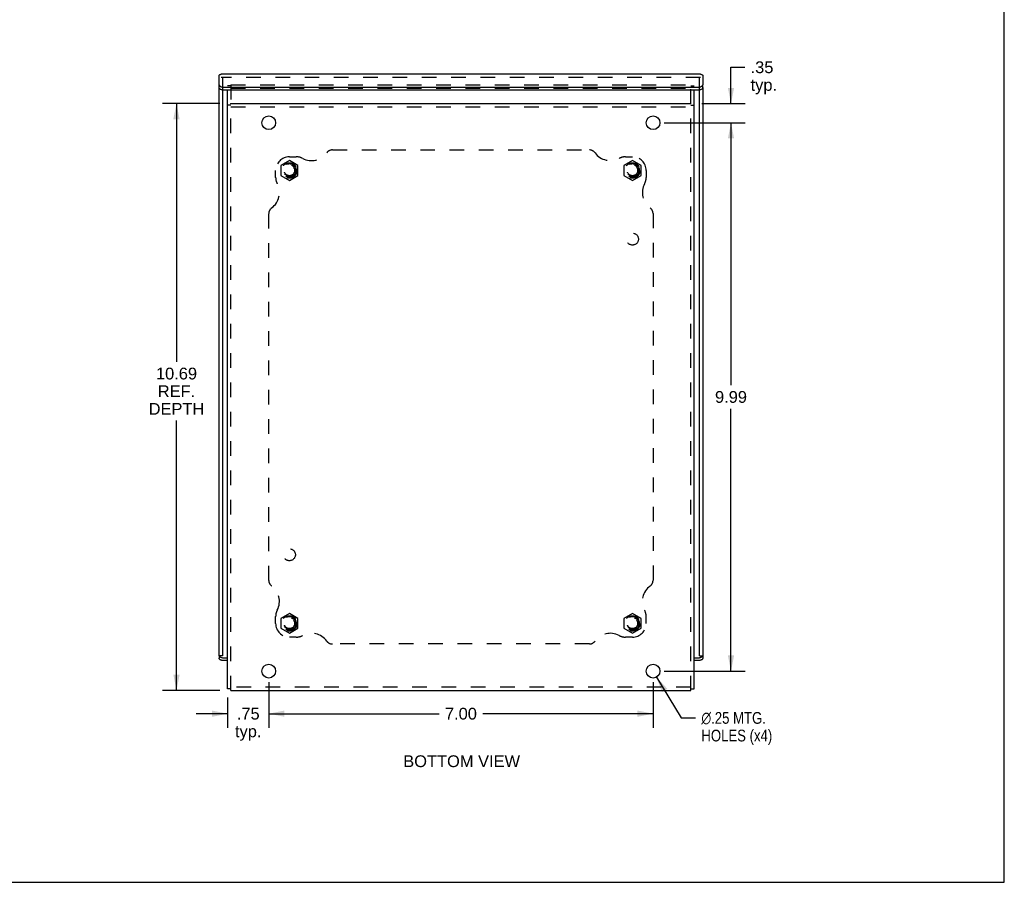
# Model space of a CAD drawing. Header units: inches. Extents: x 0 to 48.6, y 0 to 31.4.
# Tile 4 of 9: x 30.6 to 48.6, y 0 to 15.7. Entities that reach past the tile are written whole.
import ezdxf

# ---------------------------------------------------------------- set-up
doc = ezdxf.new("R2010")
doc.units = ezdxf.units.IN
doc.header["$LTSCALE"] = 2.671429
doc.header["$MEASUREMENT"] = 0
doc.linetypes.add('HIDDEN', pattern=[0.2, 0.1, -0.1])
doc.layers.get('0').update_dxf_attribs({"linetype": 'CONTINUOUS'})
for name, color, linetype in [('DEFAULT_2', 8, 'HIDDEN'), ('DIMENSIONS', 7, 'CONTINUOUS'), ('DOOR_ASSEMBLY', 7, 'CONTINUOUS')]:
    doc.layers.add(name, color=color, linetype=linetype)
doc.styles.get("Standard").update_dxf_attribs({"font": 'arial.ttf'})
doc.styles.add('TEXTSTYLE_1', font='gdt', dxfattribs={"width": 0.8})
doc.dimstyles.new('DIMSTYLE_1', dxfattribs={"dimtxt": 0.214286, "dimasz": 0.285714, "dimexe": 0.09, "dimexo": 0.07, "dimgap": 0.0375, "dimtad": 0, "dimtih": 1, "dimtoh": 1, "dimzin": 4, "dimdsep": 46, "dimtxsty": 'Standard', "dimblk": '_FILLED', "dimblk1": '_FILLED', "dimblk2": '_FILLED', "dimcen": 0.09, "dimazin": 1, "dimtfac": 1, "dimtdec": 3, "dimtofl": 0, "dimtmove": 0, "dimatfit": 3, "dimldrblk": '_FILLED', "dimfxl": 0, "dimtolj": 1, "dimtzin": 4, "dimarcsym": 0})
doc.dimstyles.new('DIMSTYLE_4', dxfattribs={"dimtxt": 0.214286, "dimasz": 0.285714, "dimexe": 0.09, "dimexo": 0.07, "dimgap": 0.09, "dimtad": 0, "dimtih": 1, "dimtoh": 1, "dimzin": 4, "dimdsep": 46, "dimtxsty": 'Standard', "dimblk": '_FILLED', "dimblk1": '_FILLED', "dimblk2": '_FILLED', "dimcen": 0.09, "dimazin": 1, "dimtfac": 1, "dimtdec": 3, "dimtofl": 0, "dimtmove": 0, "dimatfit": 1, "dimldrblk": '_FILLED', "dimfxl": 0, "dimtolj": 1, "dimtzin": 4, "dimarcsym": 0})

# ---------------------------------------------------------------- blocks, each defined once
blk = doc.blocks.new('_FILLED')
at = {"color": 0, "linetype": 'ByBlock'}
blk.add_solid([(0, 0), (-1, 0.2), (-1, -0.2)], dxfattribs=at)
blk = doc.blocks.new('*D13')
at = {"layer": 'DIMENSIONS', "color": 2, "linetype": 'Continuous'}
for p, q in [((42.236, 3.74), (42.684, 2.994)), ((42.684, 2.994), (42.946, 2.994))]:
    blk.add_line(p, q, dxfattribs=at)
at = {"layer": 'DIMENSIONS', "color": 2, "linetype": 'Continuous', "xscale": 0.2857142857, "yscale": 0.2857142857, "zscale": 0.2857142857, "rotation": 120.9964622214}
blk.add_blockref('_FILLED', (42.236, 3.74), dxfattribs=at)
at = {"layer": 'DIMENSIONS', "color": 2, "linetype": 'Continuous', "insert": (43.053, 3.102), "char_height": 0.21429, "width": 1.61152, "attachment_point": 1, "line_spacing_factor": 0.9, "style": 'TEXTSTYLE_1'}
blk.add_mtext('{\\fgdt;n}\\fArial;.25 MTG.\\PHOLES (x4)', dxfattribs=at)
blk = doc.blocks.new('*D14')
at = {"layer": 'DIMENSIONS', "color": 2, "linetype": 'Continuous'}
for p, q in [((42.372, 13.837), (43.849, 13.837)), ((43.592, 13.837), (43.592, 9.056)), ((43.592, 3.847), (43.592, 8.628)), ((42.372, 3.847), (43.849, 3.847))]:
    blk.add_line(p, q, dxfattribs=at)
at = {"layer": 'DIMENSIONS', "color": 2, "linetype": 'Continuous', "xscale": 0.2857142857, "yscale": 0.2857142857, "zscale": 0.2857142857}
for p, rotation in [((43.592, 13.837), 90), ((43.592, 3.847), 270)]:
    blk.add_blockref('_FILLED', p, dxfattribs=dict(at, rotation=rotation))
at = {"layer": 'DIMENSIONS', "color": 2, "linetype": 'Continuous', "insert": (43.592, 8.949), "char_height": 0.2143, "width": 0.58232, "attachment_point": 2, "line_spacing_factor": 0.9}
blk.add_mtext('9.99', dxfattribs=at)
blk = doc.blocks.new('*D15')
at = {"layer": 'DIMENSIONS', "color": 2, "linetype": 'Continuous'}
for p, q in [((35.172, 3.647), (35.172, 2.815)), ((34.422, 3.367), (34.422, 2.815)), ((34.422, 3.072), (33.85, 3.072)), ((35.172, 3.072), (35.743, 3.072))]:
    blk.add_line(p, q, dxfattribs=at)
at = {"layer": 'DIMENSIONS', "color": 2, "linetype": 'Continuous', "xscale": 0.2857142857, "yscale": 0.2857142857, "zscale": 0.2857142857}
blk.add_blockref('_FILLED', (34.422, 3.072), dxfattribs=at)
at = {"layer": 'DIMENSIONS', "color": 2, "linetype": 'Continuous', "xscale": 0.2857142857, "yscale": 0.2857142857, "zscale": 0.2857142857, "rotation": 180}
blk.add_blockref('_FILLED', (35.172, 3.072), dxfattribs=at)
at = {"layer": 'DIMENSIONS', "color": 2, "linetype": 'Continuous', "insert": (34.797, 3.179), "char_height": 0.2143, "width": 0.48194, "attachment_point": 2, "line_spacing_factor": 0.9}
blk.add_mtext('.75\\Ptyp.', dxfattribs=at)
blk = doc.blocks.new('*D16')
at = {"layer": 'DIMENSIONS', "color": 2, "linetype": 'Continuous'}
for p, q in [((35.172, 3.647), (35.172, 2.815)), ((42.172, 3.647), (42.172, 2.815)), ((35.172, 3.072), (38.274, 3.072)), ((42.172, 3.072), (39.07, 3.072))]:
    blk.add_line(p, q, dxfattribs=at)
at = {"layer": 'DIMENSIONS', "color": 2, "linetype": 'Continuous', "xscale": 0.2857142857, "yscale": 0.2857142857, "zscale": 0.2857142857, "rotation": 180}
blk.add_blockref('_FILLED', (35.172, 3.072), dxfattribs=at)
at = {"layer": 'DIMENSIONS', "color": 2, "linetype": 'Continuous', "xscale": 0.2857142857, "yscale": 0.2857142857, "zscale": 0.2857142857}
blk.add_blockref('_FILLED', (42.172, 3.072), dxfattribs=at)
at = {"layer": 'DIMENSIONS', "color": 2, "linetype": 'Continuous', "insert": (38.672, 3.179), "char_height": 0.2143, "width": 0.58232, "attachment_point": 2, "line_spacing_factor": 0.9}
blk.add_mtext('7.00', dxfattribs=at)
blk = doc.blocks.new('*D17')
at = {"layer": 'DIMENSIONS', "color": 2, "linetype": 'Continuous'}
for p, q in [((43.592, 14.187), (43.592, 14.848)), ((43.592, 14.848), (43.842, 14.848)), ((43.062, 14.187), (43.849, 14.187)), ((42.372, 13.837), (43.849, 13.837)), ((43.592, 13.837), (43.592, 13.265))]:
    blk.add_line(p, q, dxfattribs=at)
at = {"layer": 'DIMENSIONS', "color": 2, "linetype": 'Continuous', "xscale": 0.2857142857, "yscale": 0.2857142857, "zscale": 0.2857142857}
for p, rotation in [((43.592, 14.187), 270), ((43.592, 13.837), 90)]:
    blk.add_blockref('_FILLED', p, dxfattribs=dict(at, rotation=rotation))
at = {"layer": 'DIMENSIONS', "color": 2, "linetype": 'Continuous', "insert": (43.949, 14.955), "char_height": 0.2143, "width": 0.48194, "attachment_point": 1, "line_spacing_factor": 0.9}
blk.add_mtext('.35\\Ptyp.', dxfattribs=at)
blk = doc.blocks.new('*D23')
at = {"layer": 'DIMENSIONS', "color": 2, "linetype": 'Continuous'}
for p, q in [((34.282, 14.187), (33.233, 14.187)), ((33.49, 14.187), (33.49, 9.483)), ((33.49, 3.497), (33.49, 8.411)), ((34.282, 3.497), (33.233, 3.497))]:
    blk.add_line(p, q, dxfattribs=at)
at = {"layer": 'DIMENSIONS', "color": 2, "linetype": 'Continuous', "xscale": 0.2857142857, "yscale": 0.2857142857, "zscale": 0.2857142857}
for p, rotation in [((33.49, 14.187), 90), ((33.49, 3.497), 270)]:
    blk.add_blockref('_FILLED', p, dxfattribs=dict(at, rotation=rotation))
at = {"layer": 'DIMENSIONS', "color": 2, "linetype": 'Continuous', "insert": (33.49, 9.375), "char_height": 0.2143, "width": 1.01248, "attachment_point": 2, "line_spacing_factor": 0.9}
blk.add_mtext('10.69\\PREF.\\PDEPTH', dxfattribs=at)

msp = doc.modelspace()

# ---------------------------------------------------------------- linework, layer by layer
at = {"color": 7, "linetype": 'Continuous'}
for p, q in [((48.5714, 0), (48.5714, 31.4286)), ((34.4818, 14.1568), (34.4218, 14.1568)), ((42.8618, 14.1568), (42.9218, 14.1568)), ((34.4178, 4.3116), (34.4178, 4.6719)), ((34.4178, 4.6719), (34.4218, 4.6719)), ((34.4178, 4.5818), (34.4218, 4.5818)), ((34.4178, 4.4017), (34.4218, 4.4017)), ((34.4178, 4.3116), (34.4218, 4.3116)), ((34.4818, 3.5268), (34.4218, 3.5268)), ((42.8618, 3.5268), (42.9218, 3.5268)), ((0, 0), (48.5714, 0))]:
    msp.add_line(p, q, dxfattribs=at)
at = {"color": 3, "linetype": 'Continuous'}
for p, q in [((34.4818, 14.1949), (34.4818, 14.1868)), ((34.4818, 14.1868), (42.8618, 14.1868)), ((34.4218, 3.5268), (34.4218, 14.1622)), ((42.9218, 3.5268), (42.9218, 14.1622)), ((34.4818, 3.4968), (42.8618, 3.4968))]:
    msp.add_line(p, q, dxfattribs=at)
for centre in [(35.1718, 13.8368), (42.1718, 13.8368), (35.1718, 3.8468), (42.1718, 3.8468)]:
    msp.add_circle(centre, 0.125, dxfattribs=at)
at = {"layer": 'DEFAULT_2', "color": 8, "linetype": 'HIDDEN'}
for p, q in [((34.4218, 14.1622), (34.4218, 14.5098)), ((34.4818, 14.5098), (34.4218, 14.5098)), ((34.4818, 14.5249), (34.4818, 14.1949)), ((34.4818, 14.5249), (42.8618, 14.5249)), ((34.4818, 14.4649), (42.8618, 14.4649)), ((42.8618, 3.4968), (42.8618, 14.5249)), ((42.8618, 14.5098), (42.9218, 14.5098)), ((42.9218, 14.1622), (42.9218, 14.5098)), ((34.4818, 3.4968), (34.4818, 14.1868)), ((34.4818, 14.1268), (42.8618, 14.1268)), ((36.3296, 13.3418), (41.014, 13.3418)), ((35.5468, 13.147), (35.3908, 13.0569)), ((35.5468, 13.2168), (35.6718, 13.2168)), ((35.7028, 13.0569), (35.5468, 13.147)), ((41.7968, 13.147), (41.6408, 13.0569)), ((41.6718, 13.2168), (41.7968, 13.2168)), ((41.9528, 13.0569), (41.7968, 13.147)), ((35.2968, 12.8418), (35.2968, 12.9668)), ((35.3908, 13.0569), (35.3908, 12.8768)), ((35.7028, 12.8768), (35.7028, 13.0569)), ((41.6408, 13.0569), (41.6408, 12.8768)), ((41.9528, 12.8768), (41.9528, 13.0569)), ((42.0468, 12.9668), (42.0468, 12.8418)), ((35.3908, 12.8768), (35.5468, 12.7867)), ((35.5468, 12.7867), (35.7028, 12.8768)), ((41.6408, 12.8768), (41.7968, 12.7867)), ((41.7968, 12.7867), (41.9528, 12.8768)), ((35.1718, 5.4996), (35.1718, 12.1841)), ((42.1718, 12.1841), (42.1718, 5.4996)), ((35.5468, 4.897), (35.3908, 4.8069)), ((35.7028, 4.8069), (35.5468, 4.897)), ((41.7968, 4.897), (41.6408, 4.8069)), ((41.9528, 4.8069), (41.7968, 4.897)), ((35.2968, 4.7168), (35.2968, 4.8418)), ((35.3908, 4.8069), (35.3908, 4.6268)), ((35.7028, 4.6268), (35.7028, 4.8069)), ((41.6408, 4.8069), (41.6408, 4.6268)), ((41.9528, 4.6268), (41.9528, 4.8069)), ((42.0468, 4.7168), (42.0468, 4.8418)), ((35.3908, 4.6268), (35.5468, 4.5367)), ((35.5468, 4.5367), (35.7028, 4.6268)), ((41.6408, 4.6268), (41.7968, 4.5367)), ((41.7968, 4.5367), (41.9528, 4.6268)), ((35.6718, 4.4668), (35.5468, 4.4668)), ((41.014, 4.3418), (36.3296, 4.3418)), ((41.7968, 4.4668), (41.6718, 4.4668)), ((42.8618, 3.5568), (34.4818, 3.5568))]:
    msp.add_line(p, q, dxfattribs=at)
for centre, radius in [((35.5468, 12.9668), 0.14), ((41.7968, 12.9668), 0.14), ((35.5468, 12.9668), 0.125), ((35.5468, 12.9668), 0.105), ((35.5468, 12.9668), 0.095), ((41.7968, 12.9668), 0.125), ((41.7968, 12.9668), 0.105), ((41.7968, 12.9668), 0.095), ((41.7968, 11.7168), 0.109), ((35.5468, 5.9668), 0.109), ((35.5468, 4.7168), 0.14), ((41.7968, 4.7168), 0.14), ((35.5468, 4.7168), 0.125), ((35.5468, 4.7168), 0.105), ((35.5468, 4.7168), 0.095), ((41.7968, 4.7168), 0.125), ((41.7968, 4.7168), 0.105), ((41.7968, 4.7168), 0.095)]:
    msp.add_circle(centre, radius, dxfattribs=at)
for centre, radius, start, end in [((35.9497, 13.4918), 0.344, 242.10891, 324.1013), ((36.3296, 13.2168), 0.125, 90, 144.1013), ((41.014, 13.2168), 0.125, 35.8987, 90), ((41.3939, 13.4918), 0.344, 215.8987, 297.89109), ((35.5468, 12.9668), 0.25, 90, 180), ((35.6718, 12.9668), 0.25, 62.10891, 90), ((41.6718, 12.9668), 0.25, 90, 117.89109), ((41.7968, 12.9668), 0.25, 0, 90), ((35.5468, 12.8418), 0.25, 180, 207.89109), ((41.7968, 12.8418), 0.25, 332.10891, 360), ((35.0218, 12.564), 0.344, 305.8987, 27.89109), ((42.3218, 12.564), 0.344, 152.10891, 234.1013), ((35.2968, 12.1841), 0.125, 125.8987, 180), ((42.0468, 12.1841), 0.125, 0, 54.1013), ((35.2968, 5.4996), 0.125, 180, 234.1013), ((35.0218, 5.1197), 0.344, 332.10891, 54.1013), ((42.3218, 5.1197), 0.344, 125.8987, 207.89109), ((42.0468, 5.4996), 0.125, 305.8987, 360), ((35.5468, 4.8418), 0.25, 152.10891, 180), ((41.7968, 4.8418), 0.25, 0, 27.89109), ((35.5468, 4.7168), 0.25, 180, 270), ((41.7968, 4.7168), 0.25, 270, 360), ((35.6718, 4.7168), 0.25, 270, 297.89109), ((35.9497, 4.1918), 0.344, 35.8987, 117.89109), ((41.3939, 4.1918), 0.344, 62.10891, 144.1013), ((41.6718, 4.7168), 0.25, 242.10891, 270), ((36.3296, 4.4668), 0.125, 215.8987, 270), ((41.014, 4.4668), 0.125, 270, 324.1013)]:
    msp.add_arc(centre, radius, start, end, dxfattribs=at)
at = {"layer": 'DOOR_ASSEMBLY', "color": 3, "linetype": 'Continuous'}
for p, q in [((43.0381, 14.7203), (34.3056, 14.7203)), ((34.2656, 14.5292), (34.2656, 14.7042)), ((43.0781, 14.7042), (43.0781, 14.5292)), ((34.2656, 4.1227), (34.2656, 14.4772)), ((34.3556, 14.4842), (42.9881, 14.4842)), ((43.0781, 14.4772), (43.0781, 4.1227)), ((34.4218, 4.0378), (34.3556, 4.0378)), ((42.9881, 4.0378), (42.9218, 4.0378))]:
    msp.add_line(p, q, dxfattribs=at)
at = {"layer": 'DOOR_ASSEMBLY', "color": 8, "linetype": 'HIDDEN'}
for p, q in [((43.0381, 14.6603), (34.3056, 14.6603)), ((34.3256, 14.6522), (34.3256, 14.4348)), ((43.0181, 14.4348), (43.0181, 14.6522))]:
    msp.add_line(p, q, dxfattribs=at)
at = {"layer": 'DOOR_ASSEMBLY', "color": 7, "linetype": 'Continuous'}
for p, q in [((34.2656, 14.4772), (34.2656, 14.5292)), ((34.3256, 14.4348), (34.3256, 4.1227)), ((42.9881, 14.4322), (34.3556, 14.4322)), ((43.0181, 4.1227), (43.0181, 14.4348)), ((43.0781, 14.4772), (43.0781, 14.5292)), ((34.3256, 4.1227), (34.2656, 4.1227)), ((34.2656, 4.1227), (34.2656, 4.0828)), ((34.269, 4.1227), (34.2706, 4.1199)), ((34.3556, 4.0897), (34.4218, 4.0897)), ((42.9218, 4.0897), (42.9881, 4.0897)), ((43.0181, 4.1227), (43.0781, 4.1227)), ((43.0781, 4.1227), (43.0781, 4.0828))]:
    msp.add_line(p, q, dxfattribs=at)
at = {"layer": 'DOOR_ASSEMBLY', "color": 3, "linetype": 'Continuous'}
for points in [[(34.2656, 14.7042), (34.2741, 14.7103), (34.2827, 14.7149), (34.2913, 14.7182), (34.2998, 14.7199), (34.3056, 14.7203)], [(43.0381, 14.7203), (43.0438, 14.7199), (43.0523, 14.7182), (43.0609, 14.7149), (43.0695, 14.7103), (43.0781, 14.7042)], [(34.2656, 14.5292), (34.2661, 14.5241), (34.2678, 14.5192), (34.2706, 14.5143), (34.2745, 14.5097), (34.2794, 14.5053), (34.2852, 14.5011), (34.2919, 14.4974), (34.2994, 14.494), (34.3077, 14.4911), (34.3165, 14.4886), (34.3258, 14.4867), (34.3355, 14.4853), (34.3454, 14.4845), (34.3556, 14.4842)], [(42.9881, 14.4842), (42.9982, 14.4845), (43.0081, 14.4853), (43.0178, 14.4867), (43.0271, 14.4886), (43.0359, 14.4911), (43.0442, 14.494), (43.0517, 14.4974), (43.0584, 14.5011), (43.0643, 14.5053), (43.0691, 14.5097), (43.073, 14.5143), (43.0758, 14.5192), (43.0775, 14.5241), (43.0781, 14.5292)], [(34.3556, 4.0378), (34.3454, 4.038), (34.3355, 4.0389), (34.3258, 4.0403), (34.3165, 4.0422), (34.3077, 4.0447), (34.2994, 4.0476), (34.2919, 4.0509), (34.2852, 4.0547), (34.2794, 4.0588), (34.2745, 4.0632), (34.2706, 4.0679), (34.2678, 4.0727), (34.2661, 4.0777), (34.2656, 4.0828)], [(43.0781, 4.0828), (43.0775, 4.0777), (43.0758, 4.0727), (43.073, 4.0679), (43.0691, 4.0632), (43.0643, 4.0588), (43.0584, 4.0547), (43.0517, 4.0509), (43.0442, 4.0476), (43.0359, 4.0447), (43.0271, 4.0422), (43.0178, 4.0403), (43.0081, 4.0389), (42.9982, 4.038), (42.9881, 4.0378)]]:
    msp.add_lwpolyline(points, dxfattribs=at)
at = {"layer": 'DOOR_ASSEMBLY', "color": 7, "linetype": 'Continuous'}
for points in [[(34.3258, 14.4348), (34.3165, 14.4367), (34.3077, 14.4391), (34.2994, 14.442), (34.2919, 14.4454), (34.2852, 14.4492), (34.2794, 14.4533), (34.2745, 14.4577), (34.2706, 14.4624), (34.2678, 14.4672), (34.2661, 14.4722), (34.2656, 14.4772)], [(34.3556, 14.4322), (34.3454, 14.4325), (34.3355, 14.4334), (34.3258, 14.4348)], [(43.0271, 14.4367), (43.0178, 14.4348), (43.0081, 14.4334), (42.9982, 14.4325), (42.9881, 14.4322)], [(43.0781, 14.4772), (43.0775, 14.4722), (43.0758, 14.4672), (43.073, 14.4624), (43.0691, 14.4577), (43.0643, 14.4533), (43.0584, 14.4492), (43.0517, 14.4454), (43.0442, 14.442), (43.0359, 14.4391), (43.0271, 14.4367)], [(34.2706, 4.1199), (34.2745, 4.1152), (34.2794, 4.1108), (34.2852, 4.1067), (34.2919, 4.1029), (34.2994, 4.0995), (34.3077, 4.0966), (34.3165, 4.0942), (34.3258, 4.0922), (34.3355, 4.0908), (34.3454, 4.09), (34.3556, 4.0897)], [(42.9881, 4.0897), (42.9982, 4.09), (43.0081, 4.0908), (43.0178, 4.0922), (43.0271, 4.0942), (43.0359, 4.0966), (43.0442, 4.0995), (43.0517, 4.1029), (43.0584, 4.1067), (43.0643, 4.1108), (43.0691, 4.1152), (43.073, 4.1199), (43.0746, 4.1227)]]:
    msp.add_lwpolyline(points, dxfattribs=at)

# ---------------------------------------------------------------- texts
at = {"layer": 'DIMENSIONS', "color": 2, "linetype": 'Continuous', "insert": (38.6853, 2.3133), "char_height": 0.214286, "width": 2.123739, "attachment_point": 2, "line_spacing_factor": 0.9}
msp.add_mtext('BOTTOM VIEW', dxfattribs=at)

# ---------------------------------------------------------------- dimensions: what is measured, and where the dimension line sits
at = {"layer": 'DIMENSIONS', "color": 2, "linetype": 'Continuous'}
for base, p1, p2, text, picture, middle in [((43.5921, 13.8368), (42.9918, 14.1868), (42.3018, 13.8368), '<>\\Ptyp.', '*D17', (44.1903, 14.6876)), ((33.4901, 3.4968), (34.3518, 14.1868), (34.3518, 3.4968), '<>\\PREF.\\PDEPTH', '*D23', (33.4901, 8.9469))]:
    dim = msp.add_linear_dim(base=base, p1=p1, p2=p2, angle=270, text=text, dimstyle='DIMSTYLE_1', dxfattribs=at)
    dim.commit()
    dim.dimension.update_dxf_attribs({"geometry": picture, "text_midpoint": middle, "dimtype": 160})
dim = msp.add_linear_dim(base=(43.5921, 13.8368), p1=(42.3018, 3.8468), p2=(42.3018, 13.8368), angle=90, dimstyle='DIMSTYLE_1', dxfattribs=at)
dim.commit()
dim.dimension.update_dxf_attribs({"geometry": '*D14', "text_midpoint": (43.5915, 8.8406), "dimtype": 160})
dim = msp.add_diameter_dim_2p(p1=(42.2362, 3.7397), p2=(42.1074, 3.954), text='%%c<> MTG.\\PHOLES (x4)', dimstyle='DIMSTYLE_4', override={"dimpost": '<>'}, dxfattribs=at)
dim.commit()
dim.dimension.update_dxf_attribs({"geometry": '*D13', "text_midpoint": (43.8585, 2.8337), "dimtype": 163})
dim = msp.add_linear_dim(base=(35.1718, 3.0718), p1=(34.4218, 3.4368), p2=(35.1718, 3.7168), text='<>\\Ptyp.', dimstyle='DIMSTYLE_1', dxfattribs=at)
dim.commit()
dim.dimension.update_dxf_attribs({"geometry": '*D15', "text_midpoint": (34.7968, 2.9111), "dimtype": 160})
dim = msp.add_linear_dim(base=(42.1718, 3.0718), p1=(35.1718, 3.7168), p2=(42.1718, 3.7168), dimstyle='DIMSTYLE_1', dxfattribs=at)
dim.commit()
dim.dimension.update_dxf_attribs({"geometry": '*D16', "text_midpoint": (38.6719, 3.0706), "dimtype": 160})

doc.saveas('drawing.dxf')
